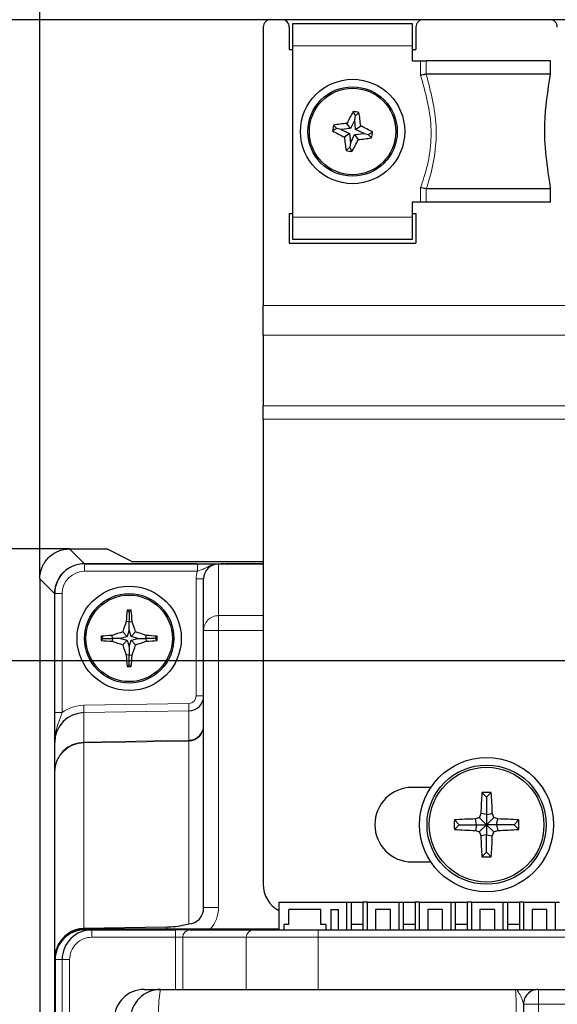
# Paper-space layout 'Blatt3' of a CAD drawing. Header units: millimetres. Extents: x 5 to 418, y 2 to 292.
# Tile 29 of 39: x 109 to 127, y 228 to 261. Entities that reach past the tile are written whole.
import ezdxf

# ---------------------------------------------------------------- set-up
doc = ezdxf.new("R2010")
doc.units = ezdxf.units.MM
doc.layers.add('SLD-0', color=7, linetype='Continuous')
doc.styles.add('SLDTEXTSTYLE0', font='TXT', dxfattribs={"width": 0.605})
doc.dimstyles.new('SLDDIMSTYLE0', dxfattribs={"dimtxt": 3.5, "dimasz": 3.302, "dimexe": 0, "dimexo": 0.0625, "dimgap": 0.875, "dimtad": 1, "dimlfac": 2, "dimrnd": 1e-09, "dimzin": 12, "dimdsep": 46, "dimtxsty": 'SLDTEXTSTYLE0', "dimsah": 1, "dimcen": 0.09, "dimadec": 0, "dimazin": 3, "dimtfac": 1, "dimtofl": 0, "dimtmove": 0, "dimatfit": 3, "dimfxl": 1, "dimfrac": 2, "dimtolj": 1, "dimtzin": 12, "dimarcsym": 0})

# ---------------------------------------------------------------- blocks, each defined once
blk = doc.blocks.new('_D_6')
at = {"layer": 'SLD-0'}
for p, q in [((110.876, 242.947), (85.144, 242.947)), ((86.144, 242.947), (86.144, 97.947)), ((110.876, 97.947), (85.144, 97.947))]:
    blk.add_line(p, q, dxfattribs=at)
for points in [[(86.144, 242.947), (85.636, 239.645), (86.652, 239.645)], [(86.144, 97.947), (86.652, 101.249), (85.636, 101.249)]]:
    blk.add_solid(points, dxfattribs=at)
at = {"layer": 'SLD-0', "insert": (81.633, 166.436), "char_height": 3.5, "attachment_point": 1, "rotation": 90, "style": 'SLDTEXTSTYLE0'}
blk.add_mtext('290', dxfattribs=at)
blk = doc.blocks.new('_D_8')
at = {"layer": 'SLD-0'}
for p, q in [((139.387, 239.197), (94.753, 239.197)), ((95.753, 101.697), (95.753, 239.197)), ((139.392, 101.697), (94.753, 101.697))]:
    blk.add_line(p, q, dxfattribs=at)
for points in [[(95.753, 239.197), (95.245, 235.895), (96.261, 235.895)], [(95.753, 101.697), (96.261, 104.999), (95.245, 104.999)]]:
    blk.add_solid(points, dxfattribs=at)
at = {"layer": 'SLD-0', "insert": (91.241, 166.436), "char_height": 3.5, "attachment_point": 1, "rotation": 90, "style": 'SLDTEXTSTYLE0'}
blk.add_mtext('275', dxfattribs=at)
blk = doc.blocks.new('_D_9')
at = {"layer": 'SLD-0'}
for p, q in [((156.627, 260.697), (103.27, 260.697)), ((104.27, 260.697), (104.27, 242.947)), ((110.876, 242.947), (103.27, 242.947))]:
    blk.add_line(p, q, dxfattribs=at)
for points in [[(104.27, 260.697), (103.762, 257.395), (104.778, 257.395)], [(104.27, 242.947), (104.778, 246.249), (103.762, 246.249)]]:
    blk.add_solid(points, dxfattribs=at)
at = {"layer": 'SLD-0', "insert": (99.758, 247.143), "char_height": 3.5, "attachment_point": 1, "rotation": 90, "style": 'SLDTEXTSTYLE0'}
blk.add_mtext('35,5', dxfattribs=at)
blk = doc.blocks.new('_D_11')
at = {"layer": 'SLD-0'}
for p, q in [((109.877, 241.947), (109.877, 269.118)), ((174.877, 241.947), (174.877, 269.118)), ((109.877, 268.118), (174.877, 268.118))]:
    blk.add_line(p, q, dxfattribs=at)
for points in [[(109.877, 268.118), (113.179, 267.61), (113.179, 268.626)], [(174.877, 268.118), (171.575, 268.626), (171.575, 267.61)]]:
    blk.add_solid(points, dxfattribs=at)
at = {"layer": 'SLD-0', "insert": (138.366, 272.63), "char_height": 3.5, "attachment_point": 1, "style": 'SLDTEXTSTYLE0'}
blk.add_mtext('130', dxfattribs=at)

psp = doc.layouts.new('Blatt3')

# ---------------------------------------------------------------- linework, layer by layer
at = {"color": 7, "linetype": 'Continuous', "lineweight": 25}
for p, q in [((118.3766, 260.5718), (122.3766, 260.5718)), ((118.3766, 259.8218), (118.3766, 260.5718)), ((122.3766, 260.5718), (122.3766, 259.8218)), ((117.3766, 260.4468), (117.3766, 251.1102)), ((118.2516, 260.4468), (118.2516, 259.6969)), ((122.5016, 260.4468), (122.5016, 259.6969)), ((118.2516, 259.6969), (118.3766, 259.6969)), ((118.3766, 254.0718), (118.3766, 259.8218)), ((122.3766, 259.8218), (122.3766, 259.3218)), ((122.3766, 259.6969), (122.5016, 259.6969)), ((122.3766, 259.3218), (122.6615, 259.3218)), ((122.6615, 259.3218), (122.8471, 259.3218)), ((127.0266, 259.3218), (122.8471, 259.3218)), ((127.0266, 258.8669), (127.0266, 259.3218)), ((122.8471, 258.8666), (122.8517, 258.8669)), ((127.0266, 258.8669), (122.8517, 258.8669)), ((120.4721, 257.4738), (120.3977, 257.6199)), ((120.4477, 257.3396), (120.3067, 257.0477)), ((120.4477, 257.3396), (120.4721, 257.4738)), ((120.4774, 257.0168), (120.4477, 257.3396)), ((120.4721, 257.4738), (120.5929, 257.5845)), ((119.8496, 257.0423), (119.7035, 256.968)), ((119.8496, 257.0423), (119.7389, 257.1632)), ((119.9838, 257.018), (119.8496, 257.0423)), ((120.3067, 257.0477), (119.9838, 257.018)), ((119.9838, 257.018), (120.2757, 256.8769)), ((120.3067, 257.0477), (120.1872, 257.2201)), ((120.4774, 257.0168), (120.6498, 257.1363)), ((120.7693, 256.8757), (120.4774, 257.0168)), ((120.2757, 256.8769), (120.1033, 256.7574)), ((120.2757, 256.8769), (120.3054, 256.5541)), ((120.3054, 256.5541), (120.4465, 256.846)), ((120.4465, 256.846), (120.7693, 256.8757)), ((120.4465, 256.846), (120.566, 256.6736)), ((120.7693, 256.8757), (120.9035, 256.8514)), ((120.9035, 256.8514), (121.0496, 256.9257)), ((120.9035, 256.8514), (121.0143, 256.7305)), ((120.2811, 256.4199), (120.1602, 256.3092)), ((120.3054, 256.5541), (120.2811, 256.4199)), ((120.2811, 256.4199), (120.3554, 256.2738)), ((122.8517, 255.0267), (122.8471, 255.0271)), ((127.0266, 255.0267), (122.8517, 255.0267)), ((127.0266, 254.5718), (127.0266, 255.0267)), ((122.3766, 254.5718), (122.3766, 254.0718)), ((122.6615, 254.5718), (122.3766, 254.5718)), ((122.8471, 254.5718), (122.6615, 254.5718)), ((127.0266, 254.5718), (122.8471, 254.5718)), ((118.2516, 254.1968), (118.2516, 253.1968)), ((118.2516, 254.1968), (118.3766, 254.1968)), ((118.3766, 253.3219), (118.3766, 254.0718)), ((122.3766, 254.1968), (122.5016, 254.1968)), ((122.3766, 254.0718), (122.3766, 253.3219)), ((122.5016, 254.1968), (122.5016, 253.1968)), ((122.3766, 253.3219), (118.3766, 253.3219)), ((118.2516, 253.1968), (122.5016, 253.1968)), ((117.3766, 250.1133), (117.3766, 251.1102)), ((117.3766, 250.1133), (117.3766, 247.7462)), ((117.3766, 247.2931), (117.3766, 247.7462)), ((117.3766, 247.2931), (117.3766, 231.6969)), ((110.8765, 242.9468), (112.1266, 242.9468)), ((112.9385, 242.5307), (112.1266, 242.9468)), ((111.3766, 242.4468), (115.1727, 242.4468)), ((113.1884, 242.5274), (117.3766, 242.5274)), ((116.0598, 242.4468), (116.0642, 242.4468)), ((116.0642, 242.4468), (117.3766, 242.4468)), ((109.8766, 241.9469), (109.8766, 237.9468)), ((115.3766, 240.2092), (115.3766, 241.9378)), ((110.3766, 237.454), (110.3766, 241.4468)), ((112.8766, 240.8218), (112.8063, 240.8921)), ((112.8766, 240.8218), (112.9469, 240.8921)), ((112.8766, 240.8218), (112.8766, 240.5027)), ((112.8766, 240.5027), (112.7801, 240.5168)), ((112.8766, 240.5027), (112.9731, 240.5168)), ((112.8766, 240.2369), (112.8766, 240.5027)), ((112.81, 240.0135), (112.6625, 240.1609)), ((112.8766, 240.2369), (112.81, 240.0135)), ((112.9432, 240.0135), (112.8766, 240.2369)), ((112.9432, 240.0135), (113.0907, 240.1609)), ((115.3766, 230.9136), (115.3766, 240.2092)), ((112.0016, 239.9469), (111.9313, 240.0171)), ((112.0016, 239.9469), (111.9313, 239.8766)), ((112.0016, 239.9469), (112.3207, 239.9469)), ((112.3207, 239.9469), (112.3066, 240.0433)), ((112.3207, 239.9469), (112.3066, 239.8504)), ((112.5866, 239.9469), (112.3207, 239.9469)), ((112.81, 240.0135), (112.5866, 239.9469)), ((112.5866, 239.9469), (112.81, 239.8802)), ((112.81, 239.8802), (112.6625, 239.7328)), ((112.81, 239.8802), (112.8766, 239.6568)), ((112.8766, 239.6568), (112.9432, 239.8802)), ((113.1666, 239.9469), (112.9432, 240.0135)), ((112.9432, 239.8802), (113.1666, 239.9469)), ((112.9432, 239.8802), (113.0907, 239.7328)), ((113.1666, 239.9469), (113.4324, 239.9469)), ((113.4324, 239.9469), (113.4465, 240.0433)), ((113.4324, 239.9469), (113.4465, 239.8504)), ((113.7516, 239.9469), (113.4324, 239.9469)), ((113.7516, 239.9469), (113.8219, 240.0171)), ((113.7516, 239.9469), (113.8219, 239.8766)), ((112.8766, 239.6568), (112.8766, 239.391)), ((112.8766, 239.391), (112.7801, 239.3769)), ((112.8766, 239.391), (112.9731, 239.3769)), ((112.8766, 239.0718), (112.8766, 239.391)), ((112.8766, 239.0718), (112.8063, 239.0016)), ((112.8766, 239.0718), (112.9469, 239.0016)), ((109.8766, 237.9468), (109.8766, 130.8934)), ((110.3766, 235.4689), (110.3766, 236.4531)), ((110.3766, 229.1968), (110.3766, 235.4689)), ((123.0058, 234.9468), (122.3766, 234.9468)), ((124.8766, 234.6218), (124.7191, 234.7793)), ((124.8766, 234.6218), (125.034, 234.7793)), ((124.8766, 234.6218), (124.8766, 234.0349)), ((123.9516, 233.6968), (123.7941, 233.8543)), ((124.5386, 233.6968), (124.503, 233.8892)), ((124.8766, 233.6968), (124.6325, 233.9409)), ((124.8766, 234.0349), (124.6842, 234.0704)), ((124.8766, 234.0349), (125.069, 234.0704)), ((124.8766, 234.0349), (124.8766, 233.6968)), ((124.8766, 233.6968), (125.1206, 233.9409)), ((125.2146, 233.6968), (125.2502, 233.8892)), ((125.8016, 233.6968), (125.959, 233.8543)), ((123.9516, 233.6968), (123.7941, 233.5394)), ((123.9516, 233.6968), (124.5386, 233.6968)), ((124.5386, 233.6968), (124.503, 233.5045)), ((124.5386, 233.6968), (124.8766, 233.6968)), ((124.8766, 233.6968), (124.6325, 233.4528)), ((125.2146, 233.6968), (124.8766, 233.6968)), ((124.8766, 233.6968), (125.1206, 233.4528)), ((124.8766, 233.6968), (124.8766, 233.3588)), ((125.2146, 233.6968), (125.2502, 233.5045)), ((125.8016, 233.6968), (125.2146, 233.6968)), ((125.8016, 233.6968), (125.959, 233.5394)), ((124.8766, 233.3588), (124.6842, 233.3233)), ((124.8766, 233.3588), (125.069, 233.3233)), ((124.8766, 232.7719), (124.8766, 233.3588)), ((124.8766, 232.7719), (124.7191, 232.6144)), ((124.8766, 232.7719), (125.034, 232.6144)), ((122.3766, 232.4468), (123.0058, 232.4468)), ((117.9016, 231.0968), (117.9016, 230.1718)), ((117.9016, 231.0968), (120.1764, 231.0968)), ((118.2391, 230.3469), (118.2391, 230.8468)), ((119.3141, 230.8468), (118.2391, 230.8468)), ((119.3141, 230.3469), (119.3141, 230.8468)), ((119.6516, 230.8468), (119.9016, 230.8468)), ((119.6516, 230.8468), (119.6516, 230.1718)), ((119.9016, 230.1718), (119.9016, 230.8468)), ((120.1764, 231.0968), (120.1764, 230.1718)), ((120.1764, 231.0968), (120.3266, 231.0968)), ((120.3266, 231.0968), (120.3266, 230.1718)), ((120.3266, 231.0968), (120.7266, 231.0968)), ((120.7266, 231.0968), (120.7266, 230.1718)), ((120.8768, 231.0968), (120.7266, 231.0968)), ((120.8768, 231.0968), (121.9264, 231.0968)), ((120.8768, 230.1718), (120.8768, 231.0968)), ((121.6516, 230.8468), (121.1516, 230.8468)), ((121.1516, 230.8468), (121.1516, 230.1718)), ((121.6516, 230.1718), (121.6516, 230.8468)), ((121.9264, 231.0968), (121.9264, 230.1718)), ((121.9264, 231.0968), (122.0766, 231.0968)), ((122.0766, 231.0968), (122.0766, 230.1718)), ((122.0766, 231.0968), (122.4766, 231.0968)), ((122.4766, 231.0968), (122.4766, 230.1718)), ((122.6268, 231.0968), (122.4766, 231.0968)), ((122.6268, 231.0968), (123.6764, 231.0968)), ((122.6268, 230.1718), (122.6268, 231.0968)), ((122.9016, 230.8468), (122.9016, 230.1718)), ((123.4016, 230.8468), (122.9016, 230.8468)), ((123.4016, 230.1718), (123.4016, 230.8468)), ((123.6764, 231.0968), (123.6764, 230.1718)), ((123.6764, 231.0968), (123.8266, 231.0968)), ((123.8266, 231.0968), (123.8266, 230.1718)), ((123.8266, 231.0968), (124.2266, 231.0968)), ((124.2266, 231.0968), (124.2266, 230.1718)), ((124.3768, 231.0968), (124.2266, 231.0968)), ((124.3768, 230.1718), (124.3768, 231.0968)), ((124.3768, 231.0968), (125.4264, 231.0968)), ((125.1516, 230.8468), (124.6516, 230.8468)), ((124.6516, 230.8468), (124.6516, 230.1718)), ((125.1516, 230.1718), (125.1516, 230.8468)), ((125.4264, 231.0968), (125.4264, 230.1718)), ((125.4264, 231.0968), (125.5766, 231.0968)), ((125.5766, 231.0968), (125.5766, 230.1718)), ((125.5766, 231.0968), (125.9766, 231.0968)), ((125.9766, 231.0968), (125.9766, 230.1718)), ((126.1268, 231.0968), (125.9766, 231.0968)), ((126.1268, 231.0968), (127.1764, 231.0968)), ((126.1268, 230.1718), (126.1268, 231.0968)), ((126.4016, 230.8468), (126.4016, 230.1718)), ((126.9016, 230.8468), (126.4016, 230.8468)), ((126.9016, 230.1718), (126.9016, 230.8468)), ((127.1764, 231.0968), (127.1764, 230.1718)), ((127.1764, 231.0968), (127.3266, 231.0968)), ((114.1012, 230.2637), (111.3591, 230.2145)), ((111.3766, 230.1968), (111.8766, 230.1968)), ((111.8766, 230.1968), (111.877, 230.1718)), ((112.8766, 230.1968), (111.8766, 230.1968)), ((117.9016, 230.1968), (112.8766, 230.1968)), ((118.2391, 230.3469), (118.0766, 230.3469)), ((118.0766, 230.1718), (118.0766, 230.3469)), ((119.4766, 230.3469), (119.3141, 230.3469)), ((119.4766, 230.3469), (119.4766, 230.1718)), ((120.3266, 230.3568), (120.7266, 230.3568)), ((122.0766, 230.3568), (122.4766, 230.3568)), ((123.8266, 230.3568), (124.2266, 230.3568)), ((125.5766, 230.3568), (125.9766, 230.3568)), ((111.3911, 230.1718), (111.6269, 230.1718)), ((111.6269, 230.1718), (114.4347, 230.1718)), ((114.9177, 230.1718), (114.4347, 230.1718)), ((114.9177, 230.1718), (117.0511, 230.1718)), ((117.0511, 230.1718), (119.2244, 230.1718)), ((119.2244, 230.1718), (165.5288, 230.1718)), ((110.3766, 229.1968), (110.3766, 121.6968)), ((110.3897, 229.1719), (110.3897, 121.6836)), ((113.378, 228.1719), (113.925, 228.1719)), ((113.925, 228.1719), (125.843, 228.1719)), ((126.6129, 228.1719), (126.6179, 228.1719)), ((126.6179, 228.1719), (158.1352, 228.1719))]:
    psp.add_line(p, q, dxfattribs=at)
at = {"color": 7, "linetype": 'Continuous', "lineweight": 18}
for p, q in [((122.3766, 259.8218), (118.3766, 259.8218)), ((122.6615, 258.8341), (122.6615, 259.3218)), ((122.8471, 259.3218), (122.8471, 258.8666)), ((122.6615, 254.5718), (122.6615, 255.0596)), ((122.8471, 255.0271), (122.8471, 254.5718)), ((118.3766, 254.0718), (122.3766, 254.0718)), ((145.8766, 251.1102), (117.3766, 251.1102)), ((145.8766, 250.1133), (117.3766, 250.1133)), ((145.8766, 247.7462), (117.3766, 247.7462)), ((145.8766, 247.2931), (117.3766, 247.2931)), ((110.8765, 242.9468), (111.3699, 242.4535)), ((111.3699, 242.4468), (111.3699, 242.4535)), ((111.3699, 242.4535), (115.137, 242.4535)), ((111.3766, 242.1969), (111.3766, 242.4468)), ((115.1727, 242.1969), (115.1727, 242.4468)), ((115.8766, 242.4384), (115.8766, 240.7089)), ((117.3766, 242.4467), (116.0678, 242.4467)), ((116.0999, 242.4535), (117.3766, 242.4535)), ((115.1727, 242.1969), (111.3766, 242.1969)), ((110.37, 241.4536), (109.8766, 241.9469)), ((115.3766, 241.9378), (115.1266, 241.9378)), ((115.1266, 238.0158), (115.1266, 241.9378)), ((110.3766, 241.4536), (110.37, 241.4536)), ((110.37, 237.5275), (110.37, 241.4536)), ((110.6266, 241.4468), (110.3766, 241.4468)), ((110.6266, 241.4468), (110.6266, 237.454)), ((115.8766, 240.7089), (117.3766, 240.7089)), ((115.8766, 240.7089), (115.8766, 240.2092)), ((115.3766, 240.2092), (115.8766, 240.2092)), ((117.3766, 240.2092), (115.8766, 240.2092)), ((115.8766, 240.2092), (115.8766, 230.9136)), ((115.3766, 238.0158), (115.1266, 238.0158)), ((110.6266, 237.454), (110.3766, 237.454)), ((111.3548, 237.704), (114.8809, 237.7656)), ((114.8853, 237.5158), (111.3591, 237.4542)), ((111.3591, 237.4542), (111.3591, 236.468)), ((114.8853, 236.5292), (114.8853, 237.5158)), ((111.3591, 236.468), (114.8853, 236.5292)), ((114.8853, 236.5018), (111.3591, 236.4406)), ((114.8853, 230.3706), (114.8853, 236.5018)), ((110.37, 126.2066), (110.37, 236.3796)), ((111.3591, 236.4406), (111.3591, 230.2145)), ((115.3766, 230.9136), (115.8766, 230.9136)), ((112.8766, 230.1718), (112.8766, 230.1968)), ((111.6269, 230.1718), (111.6269, 229.9218)), ((114.4347, 229.9218), (111.6269, 229.9218)), ((114.4347, 230.1718), (114.4347, 229.9218)), ((114.4347, 228.1719), (114.4347, 229.9218)), ((114.4347, 229.9218), (114.6762, 229.9218)), ((114.6762, 229.9218), (114.6762, 228.1719)), ((116.8096, 229.9218), (114.6762, 229.9218)), ((119.2244, 229.9218), (116.8096, 229.9218)), ((116.8096, 228.1719), (116.8096, 229.9218)), ((119.2244, 230.1718), (119.2244, 229.9218)), ((119.2244, 229.9218), (119.2244, 228.1719)), ((165.5288, 229.9218), (119.2244, 229.9218)), ((110.6262, 229.1719), (110.3897, 229.1719)), ((110.6262, 229.1719), (110.8759, 229.1719)), ((110.6262, 121.9201), (110.6262, 229.1719)), ((110.8759, 229.1719), (110.8759, 121.9201)), ((126.6179, 228.1719), (126.6179, 227.6718)), ((126.118, 227.6718), (126.1129, 227.6718)), ((126.118, 185.8377), (126.118, 227.6718)), ((126.118, 227.6718), (126.6179, 227.6718)), ((158.1352, 227.6718), (126.6179, 227.6718)), ((126.6179, 227.6718), (126.6179, 185.8377))]:
    psp.add_line(p, q, dxfattribs=at)
at = {"color": 7, "linetype": 'Continuous', "lineweight": 18, "flags": 128}
for points in [[(111.3591, 237.4542), (111.359, 237.4607), (111.3587, 237.4761), (111.3583, 237.4998), (111.3578, 237.5309), (111.3571, 237.5683), (111.3564, 237.6107), (111.3556, 237.6565), (111.3548, 237.704)], [(114.8853, 237.5158), (114.8852, 237.5223), (114.8849, 237.5377), (114.8845, 237.5614), (114.884, 237.5925), (114.8833, 237.6299), (114.8826, 237.6723), (114.8818, 237.7181), (114.8809, 237.7656)]]:
    psp.add_lwpolyline(points, dxfattribs=at)
at = {"color": 7, "linetype": 'Continuous', "lineweight": 25}
for centre, radius in [((120.3766, 256.9468), 1.75), ((120.3766, 256.9468), 1.5), ((120.3766, 256.9468), 1.45), ((112.8766, 239.9468), 1.75), ((112.8766, 239.9468), 1.5), ((112.8766, 239.9468), 1.45), ((124.8766, 233.6968), 2.25), ((124.8766, 233.6968), 2), ((124.8766, 233.6968), 1.925)]:
    psp.add_circle(centre, radius, dxfattribs=at)
for centre, radius, start, end in [((117.6266, 260.4468), 0.25, 90, 180), ((118.0016, 260.4468), 0.25, 0, 90), ((122.7516, 260.4468), 0.25, 90, 180), ((127.0016, 260.4468), 0.25, 0, 90), ((130.1111, 252.2487), 11.0995, 151.05891, 153.39158), ((118.4395, 246.2549), 11.5325, 79.23831, 80.22379), ((109.6046, 255.9622), 11.1074, 6.06753, 8.39857), ((131.0841, 255.0065), 11.5483, 169.23678, 170.2209), ((125.0731, 266.6783), 11.0961, 241.05855, 243.39198), ((121.363, 246.161), 11.1214, 96.06903, 98.39714), ((115.6801, 247.2154), 11.0961, 61.05855, 63.39198), ((131.1456, 257.9311), 11.1045, 186.06722, 188.39889), ((110.6488, 261.6414), 11.0919, 331.05811, 333.39238), ((119.3941, 267.7013), 11.0898, 276.06571, 278.40046), ((109.6691, 258.8872), 11.5483, 349.23678, 350.2209), ((122.3124, 267.6321), 11.5257, 259.23802, 260.22408), ((111.3766, 241.4468), 1, 90, 180), ((122.9737, 239.9937), 10.207, 174.95044, 177.06263), ((112.8766, 229.4102), 11.4822, 89.64926, 90.35074), ((102.7843, 239.9941), 10.2022, 2.93687, 5.05006), ((123.3317, 236.8332), 11.1761, 160.75567, 162.67717), ((102.4215, 236.8332), 11.1761, 17.32283, 19.24433), ((115.9943, 229.48), 11.1885, 107.32461, 109.244), ((109.7595, 229.4818), 11.1866, 70.75584, 72.67555), ((123.4858, 239.9469), 11.5547, 179.65146, 180.34854), ((112.829, 229.8565), 10.2002, 92.93553, 95.04914), ((112.8304, 250.0512), 10.2143, 264.95005, 267.06075), ((115.9745, 250.3553), 11.1269, 250.75286, 252.68286), ((109.7792, 250.3535), 11.125, 287.31698, 289.2473), ((112.9241, 229.8565), 10.2002, 84.95086, 87.06447), ((112.9228, 250.0512), 10.2143, 272.93925, 275.04995), ((102.2674, 239.9469), 11.5547, 359.65146, 0.34854), ((123.3278, 243.0591), 11.1719, 197.32172, 199.24401), ((102.4254, 243.0591), 11.1719, 340.75599, 342.67828), ((122.9781, 239.9003), 10.2115, 182.93783, 185.04911), ((102.7798, 239.8999), 10.2066, 354.95039, 357.06267), ((112.8766, 251.237), 12.2357, 269.67086, 270.32914), ((114.8766, 238.0157), 0.5, 271, 0), ((122.3766, 233.6968), 1.25, 90, 270), ((139.0188, 233.7195), 14.3389, 175.76145, 178.59767), ((124.8766, 219.502), 15.2781, 89.40953, 90.59047), ((110.7343, 233.7195), 14.3389, 1.40233, 4.23855), ((139.2534, 233.6969), 15.4601, 179.41646, 180.58354), ((124.8548, 219.5323), 14.3612, 91.4038, 94.2356), ((130.3417, 219.4465), 15.5783, 111.4989, 112.01184), ((138.7392, 228.3868), 15.1607, 157.98226, 158.50928), ((111.014, 228.3868), 15.1607, 21.49072, 22.01774), ((119.4114, 219.4465), 15.5783, 67.98816, 68.5011), ((124.8983, 219.5325), 14.361, 85.76438, 88.59622), ((110.5117, 233.6969), 15.4481, 359.41601, 0.58399), ((124.8544, 247.8478), 14.3476, 265.76185, 268.59634), ((130.1911, 247.574), 15.1758, 247.98705, 248.51358), ((119.562, 247.574), 15.1758, 291.48642, 292.01295), ((124.8987, 247.8476), 14.3474, 271.40364, 274.23817), ((138.8217, 239.0392), 15.2493, 201.48995, 202.01397), ((139.0188, 233.6742), 14.3389, 181.40233, 184.23855), ((110.7343, 233.6742), 14.3389, 355.76145, 358.59767), ((110.9314, 239.0392), 15.2493, 337.98603, 338.51005), ((124.8766, 248.1453), 15.5317, 269.41917, 270.58083), ((118.3766, 231.6968), 1, 180, 241.64063), ((111.3766, 229.1968), 1, 90, 180), ((113.9257, 227.1725), 0.9993, 90.04027, 180.03844), ((126.6129, 227.6719), 0.5, 90.0042, 180.0054)]:
    psp.add_arc(centre, radius, start, end, dxfattribs=at)
at = {"color": 7, "linetype": 'Continuous', "lineweight": 18}
for centre, radius, start, end in [((111.37, 241.4535), 1, 90.00516, 179.99484), ((111.3766, 241.4468), 0.75, 90, 180), ((115.8764, 240.2091), 0.4998, 89.98158, 179.98341), ((111.3761, 235.4685), 0.9996, 90.97569, 179.9767), ((112.3501, 236.4543), 0.9911, 179.2083, 180.7917), ((115.8553, 236.5155), 0.9701, 179.19157, 180.80843), ((111.3621, 235.455), 0.9856, 90.17232, 179.18742), ((114.922, 229.926), 0.2458, 91.00661, 180.97876), ((117.0554, 229.926), 0.2458, 91.00661, 180.97876), ((118.2956, 227.421), 4.4346, 170.25243, 183.22115), ((126.618, 227.6719), 0.5, 90.00442, 180.0054)]:
    psp.add_arc(centre, radius, start, end, dxfattribs=at)
at = {"color": 7, "linetype": 'Continuous', "lineweight": 25}
for centre, major_axis, ratio, start_param, end_param in [((113.1884, 242.5307), (0.25, 0), 0.0134228, 3.1677726, 4.712389), ((115.8766, 241.9378), (0, 0.5006), 0.9987826, 0, 1.5707963), ((111.3766, 236.4531), (0, 1.0012), 0.9987528, 0.0174533, 1.5707963), ((114.8766, 237.0227), (0.5, 0), 0.987058, 4.7298423, 6.2831853), ((114.8766, 230.9136), (0, 0.5431), 0.920569, 3.1590459, 4.712389), ((111.3766, 229.1856), (0, 1.029), 0.9717846, 0.0174533, 1.173678), ((111.3911, 229.1718), (1.0014, 0), 0.9986295, 1.5707963, 3.1415927), ((111.6269, 229.1718), (1.0007, 0), 0.9993138, 1.5707963, 3.1415927), ((113.378, 227.1718), (-1.0014, 0), 0.9986295, 4.712389, 6.2831853)]:
    psp.add_ellipse(centre, major_axis=major_axis, ratio=ratio, start_param=start_param, end_param=end_param, dxfattribs=at)
at = {"color": 7, "linetype": 'Continuous', "lineweight": 18}
for centre, major_axis, ratio, start_param, end_param in [((115.8766, 241.9378), (0, 0.7505), 0.9993908, 1.2183769, 1.5707963), ((114.8766, 238.0157), (0, -0.2502), 0.9991681, 0.0174533, 1.5707963), ((111.3766, 236.4531), (0, 1.251), 0.9991681, 0.0174533, 0.6435011), ((114.8766, 237.0227), (0, 0.5209), 0.9598542, 3.1590459, 4.712389), ((114.8766, 230.9136), (0, 1.029), 0.9717846, 3.9417986, 4.712389), ((114.8766, 230.9136), (0, 1.029), 0.9717846, 2.2543403, 2.3413867), ((111.6269, 229.1718), (0.751, 0), 0.9986295, 1.5707963, 3.1415927)]:
    psp.add_ellipse(centre, major_axis=major_axis, ratio=ratio, start_param=start_param, end_param=end_param, dxfattribs=at)
at = {"color": 7, "linetype": 'Continuous', "lineweight": 25}
for points, knots in [([(122.8471, 258.8666), (122.826, 258.8629), (122.7839, 258.8556), (122.7171, 258.8439), (122.676, 258.8367), (122.6628, 258.8343), (122.6615, 258.8341)], [0, 0, 0, 0, 0.4046653, 0.8091583, 0.9818339, 1, 1, 1, 1]), ([(127.0266, 255.0267), (126.9179, 255.7567), (126.7267, 257.041), (126.9362, 258.3164), (127.0266, 258.8669)], [0, 0, 0, 0, 0.5683509, 1, 1, 1, 1]), ([(122.8471, 255.0271), (122.8261, 255.0308), (122.784, 255.0381), (122.7172, 255.0498), (122.6761, 255.057), (122.6628, 255.0594), (122.6615, 255.0596)], [0, 0, 0, 0, 0.403983, 0.8077977, 0.9818342, 1, 1, 1, 1]), ([(115.1727, 242.4468), (115.242, 242.4468), (115.3803, 242.4468), (115.5535, 242.4468), (115.6588, 242.4468), (115.7274, 242.4468), (115.7725, 242.4468), (115.8144, 242.4468), (115.8477, 242.4468), (115.8678, 242.4468), (115.8878, 242.4468), (115.9238, 242.4468), (115.9792, 242.4468), (116.0283, 242.4468), (116.0598, 242.4468)], [0, 0, 0, 0, 0.1913296, 0.3817347, 0.5407489, 0.5795278, 0.6537723, 0.7238442, 0.7477564, 0.7663386, 0.7819682, 0.8019135, 0.8732158, 1, 1, 1, 1]), ([(115.9367, 242.4399), (115.9175, 242.4395), (115.8974, 242.439), (115.8774, 242.4384), (115.8766, 242.4384)], [0, 0, 0, 0, 0.9569061, 1, 1, 1, 1]), ([(116.0678, 242.4467), (116.0681, 242.4467), (116.0691, 242.4465), (116.0647, 242.4459), (116.0327, 242.4438), (115.9936, 242.4415), (115.9452, 242.4401), (115.9367, 242.4399)], [0, 0, 0, 0, 0.01673542, 0.05552184, 0.21772816, 0.8626119, 1, 1, 1, 1]), ([(116.0678, 242.4467), (116.0669, 242.4468), (116.0657, 242.4468), (116.0645, 242.4468), (116.0642, 242.4468)], [0, 0, 0, 0, 0.7182701, 1, 1, 1, 1]), ([(110.3766, 236.4531), (110.3766, 236.4541), (110.3766, 236.4842), (110.3766, 236.6003), (110.3766, 236.8327), (110.3766, 237.1392), (110.3766, 237.3696), (110.3766, 237.454)], [0, 0, 0, 0, 0.0034074, 0.102089, 0.3944281, 0.7781445, 1, 1, 1, 1]), ([(114.1012, 230.2637), (114.1858, 230.2672), (114.3886, 230.2756), (114.6558, 230.3162), (114.816, 230.3529), (114.8846, 230.3704), (114.8853, 230.3706)], [0, 0, 0, 0, 0.2812405, 0.6749722, 0.9964829, 1, 1, 1, 1]), ([(125.843, 228.1719), (125.844, 228.1719), (126.0014, 228.1719), (126.2573, 228.1719), (126.5018, 228.1719), (126.5337, 228.1719), (126.5357, 228.1719)], [0, 0, 0, 0, 0.0036469, 0.5669866, 0.9718869, 1, 1, 1, 1]), ([(126.1129, 227.6718), (126.1131, 227.6431), (126.1143, 227.485), (126.1146, 227.3128), (126.1148, 227.1718)], [0, 0, 0, 0, 0.1816832, 1, 1, 1, 1])]:
    psp.add_open_spline(points, degree=3, knots=knots, dxfattribs=at)
at = {"color": 7, "linetype": 'Continuous', "lineweight": 18}
for points, knots in [([(122.6615, 255.0596), (122.7002, 255.172), (122.9267, 255.8303), (123.1346, 257.1361), (122.8198, 258.266), (122.6615, 258.8341)], [0, 0, 0, 0, 0.0929114, 0.5439546, 1, 1, 1, 1]), ([(122.8517, 258.8669), (123.0006, 258.2894), (123.2997, 257.129), (123.1028, 255.806), (122.8858, 255.1324), (122.8517, 255.0267)], [0, 0, 0, 0, 0.4552172, 0.9144981, 1, 1, 1, 1]), ([(115.9367, 242.4399), (115.9358, 242.44), (115.922, 242.4412), (115.897, 242.4426), (115.8604, 242.4427), (115.8231, 242.4408), (115.7636, 242.4344), (115.6882, 242.4184), (115.5672, 242.377), (115.4409, 242.3116), (115.304, 242.2401), (115.2137, 242.2104), (115.1727, 242.1969)], [0, 0, 0, 0, 0.0032561, 0.0499793, 0.0891507, 0.1332849, 0.1831868, 0.3052651, 0.416678, 0.6617927, 0.8462563, 1, 1, 1, 1]), ([(110.6266, 237.454), (110.6042, 237.3927), (110.5359, 237.2059), (110.4316, 236.9199), (110.3841, 236.6544), (110.3771, 236.507), (110.3766, 236.4685), (110.3766, 236.4576), (110.3766, 236.4546), (110.3766, 236.4531)], [0, 0, 0, 0, 0.1830874, 0.5584296, 0.8827994, 0.9680219, 0.9911274, 0.9957598, 1, 1, 1, 1]), ([(125.8731, 227.1718), (125.8727, 227.2842), (125.8721, 227.5088), (125.8669, 227.8083), (125.8593, 228.0344), (125.8508, 228.1546), (125.8452, 228.1669), (125.843, 228.1719)], [0, 0, 0, 0, 0.2142781, 0.4285842, 0.6430626, 0.8578515, 1, 1, 1, 1]), ([(126.1129, 227.6718), (126.1048, 227.7115), (126.0837, 227.8143), (125.9918, 228.0124), (125.914, 228.1465), (125.8621, 228.1716), (125.8433, 228.1718), (125.843, 228.1719)], [0, 0, 0, 0, 0.1744985, 0.4524094, 0.7988359, 0.9964206, 1, 1, 1, 1])]:
    psp.add_open_spline(points, degree=3, knots=knots, dxfattribs=at)
at = {"color": 7, "linetype": 'Continuous', "lineweight": 25}
for points in [[(110.1694, 242.654), (110.262, 242.7465), (110.3729, 242.8207), (110.4938, 242.8707)], [(110.4938, 242.8707), (110.6148, 242.9208), (110.7456, 242.9468), (110.8765, 242.9468)], [(109.9527, 242.3296), (110.0028, 242.4505), (110.0769, 242.5614), (110.1694, 242.654)], [(109.8766, 241.9469), (109.8766, 242.0779), (109.9026, 242.2087), (109.9527, 242.3296)]]:
    psp.add_open_spline(points, degree=3, dxfattribs=at)

# ---------------------------------------------------------------- dimensions: what is measured, and where the dimension line sits
at = {"layer": 'SLD-0'}
dim = psp.add_linear_dim(base=(174.8766, 268.1179), p1=(109.8766, 241.9469), p2=(174.8766, 241.9469), dimstyle='SLDDIMSTYLE0', dxfattribs=at)
dim.commit()
dim.dimension.update_dxf_attribs({"geometry": '_D_11', "text_midpoint": (142.3766, 268.1179), "dimtype": 160})
for base, p1, p2, picture, middle in [((104.2701, 242.9468), (156.6266, 260.6968), (110.8765, 242.9468), '_D_9', (104.2701, 251.8218)), ((86.1445, 97.9468), (110.8765, 242.9468), (110.8765, 97.9468), '_D_6', (86.1445, 170.4468)), ((95.7528, 239.1968), (139.3916, 101.6968), (139.3873, 239.1968), '_D_8', (95.7528, 170.4468))]:
    dim = psp.add_linear_dim(base=base, p1=p1, p2=p2, angle=90, dimstyle='SLDDIMSTYLE0', dxfattribs=at)
    dim.commit()
    dim.dimension.update_dxf_attribs({"geometry": picture, "text_midpoint": middle, "dimtype": 160})

doc.saveas('drawing.dxf')
